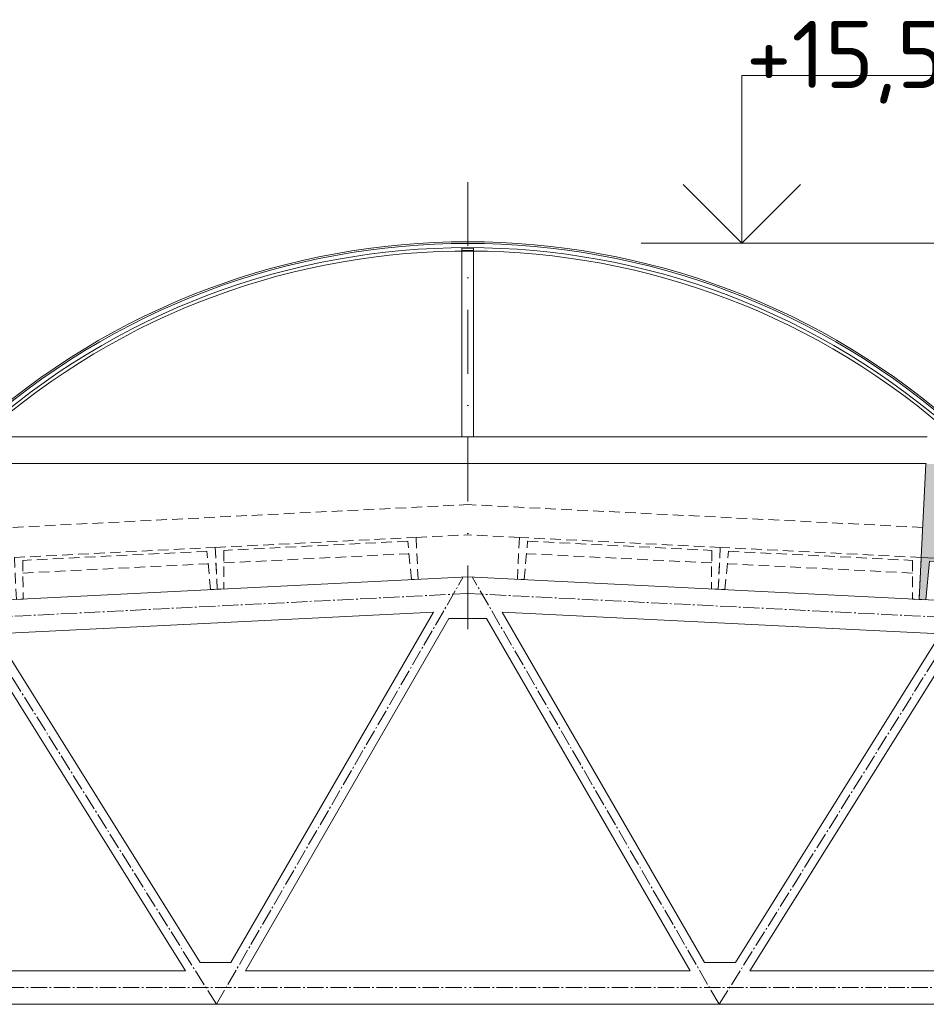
# Model space of a CAD drawing. Header units: millimetres. Extents: x -746391 to 410178, y -169697 to 100555.
# Tile 174 of 179: x 395954 to 401364, y -155388 to -149515. Entities that reach past the tile are written whole.
import ezdxf
from ezdxf.enums import TextEntityAlignment as Align

# ---------------------------------------------------------------- set-up
doc = ezdxf.new("R2010")
doc.units = ezdxf.units.MM
for name, pattern in [('AM_DIN_G_W050', [13.75, 9.75, -1.5, 1, -1.5]), ('CENTERX2', [101.6, 63.5, -12.7, 12.7, -12.7]), ('DASHDOT', [25.4, 12.7, -6.35, 0, -6.35]), ('HIDDEN', [9.525, 6.35, -3.175])]:
    doc.linetypes.add(name, pattern=pattern)
doc.layers.get('0').update_dxf_attribs({"color": 9})
for name, color, linetype, lineweight in [('A99_N_kce-pohl', 9, 'Continuous', 9), ('A99_N_kce-rez-sil', 9, 'Continuous', 18), ('A99_N_koty-200-vysk', 9, 'Continuous', 9), ('A99_S_kce-pohl', 9, 'Continuous', 5), ('A99_S_kce-rez-sil', 9, 'Continuous', 15), ('A99_S_kce-rez-ten', 9, 'Continuous', 9), ('A99_S_osy', 9, 'CENTERX2', 5), ('A99_S_sraf', 9, 'Continuous', 9)]:
    doc.layers.add(name, color=color, linetype=linetype, lineweight=lineweight)
doc.styles.add('A99_kota', font='isocpeur.ttf', dxfattribs={"height": 2})

# ---------------------------------------------------------------- blocks, each defined once
blk = doc.blocks.new('*U21')
at = {"color": 0, "linetype": 'ByBlock', "lineweight": -2}
blk.add_line((-3, 0), (7, 0), dxfattribs=at)
for points in [[(0, 0), (0, 5), (0, 5), (9.7, 5)], [(-1.75, 1.75), (0, 0), (1.75, 1.75)]]:
    blk.add_lwpolyline(points, dxfattribs=at)
at = {"color": 0, "linetype": 'ByBlock', "lineweight": -2, "style": 'A99_kota'}
for tag, p in [('VYSKA', (9.2, 7.75)), ('POPIS', (9.2, 4.5))]:
    blk.add_attdef(tag, text='', height=2, dxfattribs=at).set_placement(p, align=Align.TOP_RIGHT)

msp = doc.modelspace()

# ---------------------------------------------------------------- hatches: boundary and pattern name
at = {"layer": 'A99_S_sraf', "lineweight": 0, "transparency": 33554687}
h = msp.add_hatch(dxfattribs=at)
h.set_pattern_fill('ZELEZOBETON', color=256, scale=10, angle=-90)
h.set_pattern_definition([(45, (343417.5, -156297.5), (-35.35534, 35.35534), []), (45, (343431.64, -156297.5), (-35.35534, 35.35534), []), (45, (343459.926, -156297.5), (-21.213203, 49.497475), [20, -10, 0, -10])])
h.paths.add_polyline_path([(407325.4, -153022.1), (407322.3, -153083), (407315.5, -153220.6), (407312.9, -153271.8), (407272.9, -153269.8), (407274.4, -153039.6), (406175.8, -152984.7), (406154.3, -153213.9), (406074.4, -153209.9), (406075.9, -152979.7), (404977.3, -152924.8), (404955.8, -153153.9), (404875.9, -153149.9), (404877.4, -152919.8), (403778.8, -152864.9), (403757.3, -153094), (403677.4, -153090), (403678.9, -152859.9), (402580.3, -152805.1), (402558.8, -153034.3), (402478.9, -153030.1), (402480.4, -152800.1), (401381.8, -152745.2), (401360.3, -152974.1), (401320.4, -152972.1), (401360.8, -152163.4), (401450.7, -152167.9), (401532.6, -152732.7)])

# ---------------------------------------------------------------- linework, layer by layer
at = {"layer": 'A99_N_kce-pohl', "lineweight": 5}
for points in [[(398592.5, -150892.5), (398592.5, -152002.5)], [(398662.5, -150892.5), (398662.5, -152002.5)], [(395885, -152002.5), (398627.5, -152002.5)], [(401368, -152002.5), (398627.5, -152002.5)]]:
    msp.add_lwpolyline(points, dxfattribs=at)
at = {"layer": 'A99_N_kce-pohl', "linetype": 'Continuous', "lineweight": 5}
for radius, start, end in [(4410, 47.90791, 132.09209), (4355, 47.90451, 131.56924)]:
    msp.add_arc((398627.5, -155250), radius, start, end, dxfattribs=at)
at = {"layer": 'A99_N_kce-rez-sil', "color": 1, "lineweight": 9}
msp.add_lwpolyline([(398592.5, -150877.5), (398592.5, -150892.5), (398662.5, -150892.5), (398662.5, -150877.5)], close=True, dxfattribs=at)
at = {"layer": 'A99_N_kce-rez-sil', "color": 1, "linetype": 'Continuous', "lineweight": 5}
for radius, start, end in [(4400, 47.90791, 132.09209), (4375, 47.90603, 132.09397)]:
    msp.add_arc((398627.5, -155250), radius, start, end, dxfattribs=at)
at = {"layer": 'A99_S_kce-pohl', "lineweight": 5}
for points in [[(398627.5, -152837.5), (389627.5, -153287.5)], [(398627.5, -152837.5), (407627.5, -153287.5)], [(398422.4, -153048), (395806, -153178.8)], [(397214.3, -155137.5), (398422.4, -153048)], [(400040.7, -155137.5), (398832.6, -153048)], [(397300.9, -155187.5), (398515, -153087.5)], [(398627.5, -153087.5), (398515, -153087.5)], [(398627.5, -153087.5), (398740, -153087.5)], [(399954.1, -155187.5), (398740, -153087.5)], [(397030.2, -155137.5), (395806, -153178.8)], [(400224.8, -155137.5), (401449, -153178.8)], [(396943.5, -155187.5), (395722, -153233.1)], [(400311.5, -155187.5), (401533, -153233.1)], [(397214.3, -155137.5), (397030.2, -155137.5)], [(400040.7, -155137.5), (400224.8, -155137.5)], [(396943.5, -155187.5), (394311.5, -155187.5)], [(398627.5, -155187.5), (397300.9, -155187.5)], [(398627.5, -155187.5), (399954.1, -155187.5)], [(400311.5, -155187.5), (402943.5, -155187.5)], [(398627.5, -155387.5), (390932.8, -155387.5)], [(398627.5, -155387.5), (406322.2, -155387.5)]]:
    msp.add_lwpolyline(points, dxfattribs=at)
at = {"layer": 'A99_S_kce-pohl', "color": 253, "linetype": 'AM_DIN_G_W050', "lineweight": 0, "ltscale": 10}
for points in [[(397127.5, -155387.5), (398601.1, -152838.8)], [(400127.5, -155387.5), (398653.9, -152838.8)], [(398632.5, -152937.4), (389632.5, -153387.4)], [(398622.5, -152937.4), (407622.5, -153387.4)], [(397127.5, -155387.5), (395627.5, -152987.5)], [(400127.5, -155387.5), (401627.5, -152987.5)], [(390932.8, -155287.5), (390932.8, -155287.5), (398627.5, -155287.5)], [(406322.2, -155287.5), (406322.2, -155287.5), (398627.5, -155287.5)]]:
    msp.add_lwpolyline(points, dxfattribs=at)
at = {"layer": 'A99_S_kce-rez-sil', "lineweight": 13}
for points in [[(401360.8, -152163.4), (401332.8, -152722.7)], [(402518.9, -153032.3), (402478.9, -153030.3), (402480.4, -152800.1), (401381.8, -152745.2), (401360.3, -152974.4), (401320.4, -152972.4), (401332.8, -152722.7)]]:
    msp.add_lwpolyline(points, dxfattribs=at)
at = {"layer": 'A99_S_kce-rez-ten', "lineweight": 0}
msp.add_lwpolyline([(401362.5, -152162.5), (395885, -152162.5)], dxfattribs=at)
at = {"layer": 'A99_S_kce-rez-ten', "linetype": 'HIDDEN', "lineweight": 0, "ltscale": 10}
for points in [[(395913.2, -152542.9), (398627.5, -152407.3)], [(401341.8, -152542.9), (398627.5, -152407.3)], [(398319.2, -152603), (398627.5, -152587.5)], [(398935.8, -152603), (398627.5, -152587.5)], [(397172.1, -152755.4), (398277.2, -152700.2)], [(400082.9, -152755.4), (398977.8, -152700.2)], [(395973.6, -152815.3), (397078.7, -152760)], [(401281.4, -152815.3), (400176.3, -152760)]]:
    msp.add_lwpolyline(points, dxfattribs=at)
for points in [[(397133.1, -152912.5), (397120.7, -152662.8), (398319.2, -152603), (398331.6, -152852.6), (398291.7, -152854.6), (398270.2, -152625.4), (397171.6, -152680.3), (397173.1, -152910.5)], [(400121.9, -152912.5), (400134.3, -152662.8), (398935.8, -152603), (398923.4, -152852.6), (398963.3, -152854.6), (398984.8, -152625.4), (400083.4, -152680.3), (400081.9, -152910.5)], [(395934.6, -152972.4), (395922.2, -152722.7), (397120.7, -152662.8), (397133.1, -152912.5), (397093.2, -152914.5), (397071.7, -152685.3), (395973.1, -152740.2), (395974.6, -152970.4)], [(401320.4, -152972.4), (401332.8, -152722.7), (400134.3, -152662.8), (400121.9, -152912.5), (400161.8, -152914.5), (400183.3, -152685.3), (401281.9, -152740.2), (401280.4, -152970.4)]]:
    msp.add_lwpolyline(points, close=True, dxfattribs=at)
at = {"layer": 'A99_S_kce-rez-ten', "lineweight": 0}
msp.add_lwpolyline([(402518.9, -153032.3), (402531.3, -152782.6), (401332.8, -152722.7), (401320.4, -152972.4), (401360.3, -152974.4), (401381.8, -152745.2), (402480.4, -152800.1), (402478.9, -153030.3)], close=True, dxfattribs=at)
at = {"layer": 'A99_S_kce-rez-ten', "lineweight": 5}
msp.add_lwpolyline([(398832.6, -153048), (401449, -153178.8)], dxfattribs=at)
at = {"layer": 'A99_S_osy', "linetype": 'DASHDOT', "lineweight": 5, "ltscale": 30}
msp.add_lwpolyline([(398627.5, -150483.5), (398627.5, -153171.4)], dxfattribs=at)

# ---------------------------------------------------------------- block references
at = {"layer": 'A99_N_koty-200-vysk', "lineweight": 5}
ref = msp.add_blockref('*U21', (400262.5, -150847.5), dxfattribs=dict(at, xscale=200, yscale=200, zscale=200))
ref.add_attrib('VYSKA', '+15,560', dxfattribs={"layer": '0', "color": 0, "linetype": 'ByBlock', "lineweight": -2, "height": 400, "style": 'A99_kota'}).set_placement((402042.6, -149522.5), align=Align.TOP_RIGHT)

doc.saveas('drawing.dxf')
